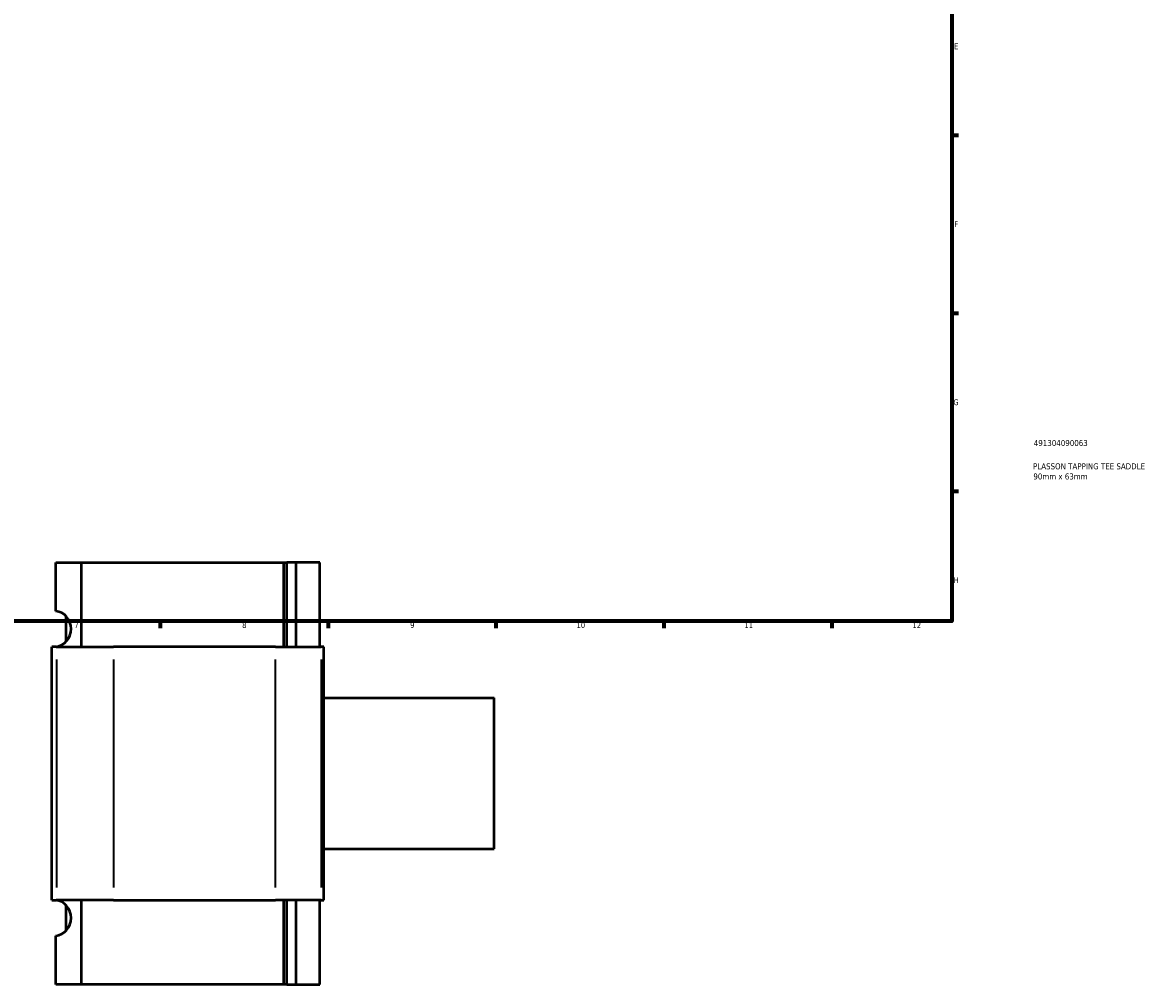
# Model space of a CAD drawing. Header units: millimetres. Extents: x -80 to 1271, y -131 to 1533.
# Tile 4 of 7: x 433 to 905, y -131 to 270. Entities that reach past the tile are written whole.
import ezdxf

# ---------------------------------------------------------------- set-up
doc = ezdxf.new("R2010")
doc.units = ezdxf.units.MM
for name, color, linetype, lineweight in [('Border (ANSI)', 7, 'Continuous', 70), ('Title (ISO)', 7, 'Continuous', 50), ('Visible (ANSI)', 7, 'Continuous', 50), ('Visible Narrow (ANSI)', 7, 'Continuous', 35)]:
    doc.layers.add(name, color=color, linetype=linetype, lineweight=lineweight)
doc.styles.add('Note Text (ANSI)', font='tahoma.ttf')
doc.styles.add('Note Text (ISO)', font='tahoma.ttf')

# ---------------------------------------------------------------- blocks, each defined once
blk = doc.blocks.new('Borders Default Border')
at = {"layer": 'Border (ANSI)'}
for p, q in [((821, 222.75), (823.8, 222.75)), ((821, 148.5), (823.8, 148.5)), ((821, 74.25), (823.8, 74.25)), ((490.58, 20), (490.58, 17.2)), ((560.67, 20), (560.67, 17.2)), ((630.75, 20), (630.75, 17.2)), ((700.83, 20), (700.83, 17.2)), ((770.92, 20), (770.92, 17.2))]:
    blk.add_line(p, q, dxfattribs=at)
at = {"layer": 'Border (ANSI)', "flags": 128}
blk.add_lwpolyline([(20, 20), (20, 574), (821, 574), (821, 20), (20, 20)], dxfattribs=at)
at = {"layer": 'Border (ANSI)', "color": 5, "true_color": 0x0000ff, "char_height": 2.4, "attachment_point": 7, "style": 'Note Text (ANSI)'}
for s, insert in [('E', (821.91, 258.68)), ('F', (821.98, 184.43)), ('G', (821.6, 110.13)), ('H', (821.73, 35.93)), ('7', (454.8, 17.2)), ('8', (524.84, 17.15)), ('9', (594.92, 17.15)), ('10', (664.35, 17.15)), ('11', (734.43, 17.2)), ('12', (804.52, 17.2))]:
    blk.add_mtext(s, dxfattribs=dict(at, insert=insert))
blk = doc.blocks.new('Title Blocks ISO')
at = {"layer": 'Title (ISO)', "color": 232, "true_color": 0xca0064, "style": 'Note Text (ISO)'}
for tag, p in [('PART_NUMBER_001', (34.16, 73.13)), ('DESCRIPTION_001', (33.84, 63.4)), ('DESCRIPTION_002', (33.98, 59.18))]:
    blk.add_attdef(tag, p, '', height=2.5, dxfattribs=at)

msp = doc.modelspace()

# ---------------------------------------------------------------- linework, layer by layer
at = {"layer": 'Visible (ANSI)'}
for p, q in [((447.07, 44.53), (457.64, 44.53)), ((447.07, 24.29), (447.07, 44.53)), ((457.64, 44.53), (457.64, 9.33)), ((457.64, 44.53), (542.21, 44.53)), ((542.21, 9.33), (542.21, 44.53)), ((542.21, 44.53), (543.48, 44.53)), ((543.48, 9.33), (543.48, 44.53)), ((547.31, 44.53), (543.48, 44.53)), ((557.31, 44.53), (547.31, 44.53)), ((547.31, 9.33), (547.31, 44.53)), ((557.31, 9.33), (557.31, 44.53)), ((451.34, 11.52), (451.34, 22.14)), ((447.32, 9.33), (445.43, 9.33)), ((445.43, -96.27), (445.43, 9.33)), ((447.07, 9.33), (447.07, 9.37)), ((447.32, 9.33), (471.11, 9.33)), ((538.72, 9.33), (471.11, 9.33)), ((538.72, 9.33), (557.78, 9.33)), ((558.85, 9.33), (557.78, 9.33)), ((558.85, -96.27), (558.85, 9.33)), ((558.85, -11.97), (629.93, -11.97)), ((629.93, -74.97), (629.93, -11.97)), ((558.85, -74.97), (629.93, -74.97)), ((445.43, -96.27), (447.32, -96.27)), ((447.07, -96.31), (447.07, -96.27)), ((471.11, -96.27), (447.32, -96.27)), ((451.34, -109.08), (451.34, -98.46)), ((457.64, -96.27), (457.64, -131.47)), ((471.11, -96.27), (538.72, -96.27)), ((557.78, -96.27), (538.72, -96.27)), ((542.21, -131.47), (542.21, -96.27)), ((543.48, -131.47), (543.48, -96.27)), ((547.31, -131.47), (547.31, -96.27)), ((557.31, -131.47), (557.31, -96.27)), ((557.78, -96.27), (558.85, -96.27)), ((447.07, -131.47), (447.07, -111.23)), ((457.64, -131.47), (447.07, -131.47)), ((542.21, -131.47), (457.64, -131.47)), ((543.48, -131.47), (542.21, -131.47)), ((543.48, -131.47), (547.31, -131.47)), ((547.31, -131.47), (557.31, -131.47))]:
    msp.add_line(p, q, dxfattribs=at)
for centre in [(446.37, 16.83), (446.37, -103.77)]:
    msp.add_ellipse(centre, major_axis=(0, 7.5), ratio=0.939693, start_param=3.24176, end_param=6.183018, dxfattribs=at)
at = {"layer": 'Visible Narrow (ANSI)'}
for p, q in [((447.32, 4.05), (447.32, -90.99)), ((471.11, 4.05), (471.11, -90.99)), ((538.72, -90.99), (538.72, 4.05)), ((557.78, 4.05), (557.78, -90.99))]:
    msp.add_line(p, q, dxfattribs=at)

# ---------------------------------------------------------------- block references
msp.add_blockref('Borders Default Border', (0, 0))
msp.add_blockref('Title Blocks ISO', (821, 20)).add_auto_attribs({'PART_NUMBER_001': '491304090063', 'DESCRIPTION_001': 'PLASSON TAPPING TEE SADDLE', 'DESCRIPTION_002': '90mm x 63mm'})

doc.saveas('drawing.dxf')
